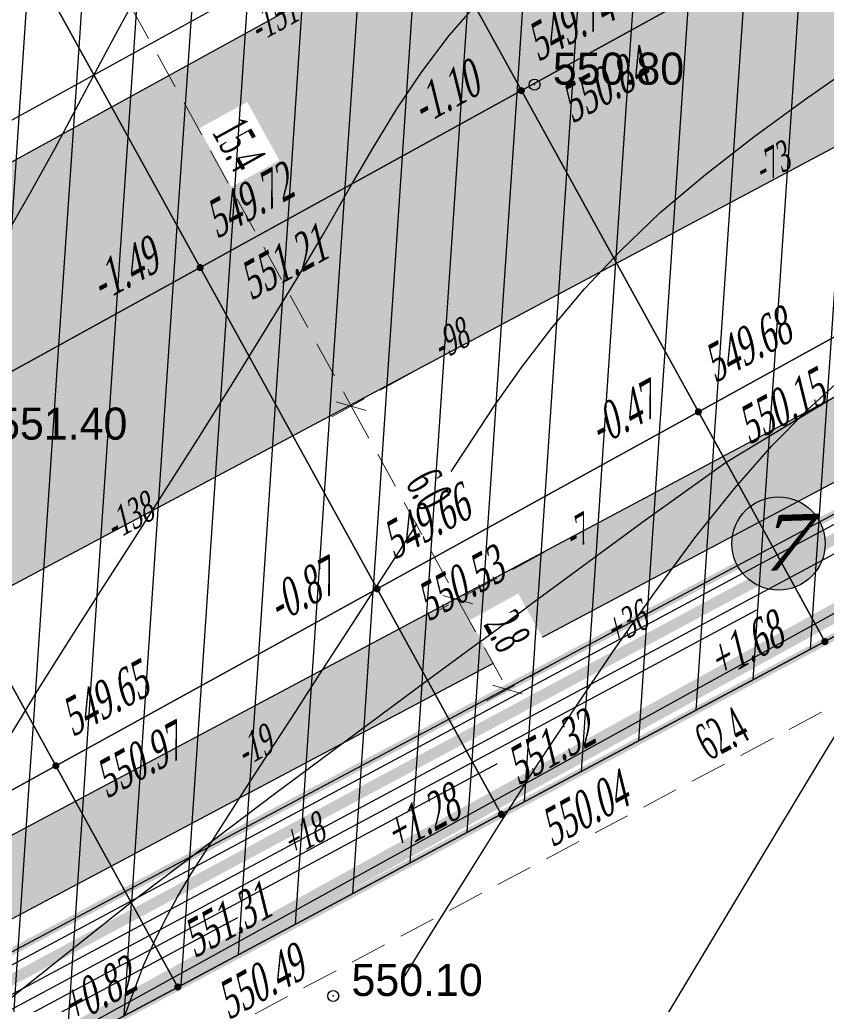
# Model space of a CAD drawing. Extents: x 883 to 364438, y -13 to 4201180.
# Tile 78 of 256: x 363711 to 363733, y 4200883 to 4200910. Entities that reach past the tile are written whole.
import ezdxf
from ezdxf.enums import TextEntityAlignment as Align

# ---------------------------------------------------------------- set-up
doc = ezdxf.new("R2010")
doc.units = 0
doc.header["$LTSCALE"] = 0.5
doc.header["$MEASUREMENT"] = 0
doc.header["$PDMODE"] = 32
doc.header["$PDSIZE"] = 0.3
for name, pattern in [('BORDERX2', [88.9, 25.4, -12.7, 25.4, -12.7, 0, -12.7]), ('CONTI', [0]), ('G_BUILDING_LINE', [3, 2, -1])]:
    doc.linetypes.add(name, pattern=pattern)
for name, color, linetype in [('(004) Точки рельефа', 7, 'Continuous'), ('00', 7, 'Continuous'), ('GORIZDEFAULT', 32, 'CONTI'), ('K_GRID', 7, 'Continuous'), ('K_HATCH', 7, 'Continuous'), ('K_NULL_WORKS', 7, 'Continuous'), ('K_POINTS_GRADE', 7, 'Continuous'), ('K_POINTS_GRID', 7, 'Continuous'), ('K_VOLUME', 7, 'Continuous'), ('PI_TTDEFAULT', 5, 'CONTI'), ('V_лойихавий_RED-CNT-MAJ', 7, 'Continuous'), ('V_лойихавий_RED-CNT-MIN', 7, 'Continuous'), ('шрифт', 1, 'Continuous')]:
    doc.layers.add(name, color=color, linetype=linetype)
for name, color, linetype, lineweight in [('(032) Горизонтали утолщенные', 32, 'Continuous', 30), ('.', 7, 'Continuous', 15), ('Сплошная толстая', 7, 'Continuous', 40)]:
    doc.layers.add(name, color=color, linetype=linetype, lineweight=lineweight)
doc.styles.add('D-431', font='d431.ttf')
doc.styles.add('ESKD1', font='times.ttf', dxfattribs={"width": 0.6, "oblique": 15})
doc.styles.get("Standard").update_dxf_attribs({"font": 'times.ttf'})
doc.styles.add('TIMES', font='times.ttf')
doc.styles.add('TimesNewRomanCyr', font='times.ttf', dxfattribs={"width": 0.5, "height": 1})
doc.linetypes.add('ограждение2', pattern='A,0.25,-0.1,[132,ltypeshp.shx,S=0.1,R=0,X=-0.1,Y=0],-0.1,1', length=1.45)
doc.dimstyles.new('GENPLAN1', dxfattribs={"dimscale": 0.5, "dimtxt": 1, "dimasz": 1.2, "dimexe": 1.3, "dimexo": 1.5, "dimgap": 0.5, "dimtad": 1, "dimdec": 1, "dimzin": 0, "dimdsep": 46, "dimtxsty": 'TimesNewRomanCyr', "dimblk1": 'OBLIQUE', "dimblk2": 'OBLIQUE', "dimsah": 1, "dimcen": 1, "dimadec": 0, "dimazin": 0, "dimtfac": 0.75, "dimtdec": 1, "dimtix": 1, "dimtmove": 0, "dimatfit": 3, "dimfxl": 1, "dimtvp": 1.2, "dimtfill": 1, "dimlwd": 0, "dimlwe": 0, "dimarcsym": 0})
pattern_1 = [(86.1445, (363693.4507, 4200932.7371), (-1.496605, 0.10086), [])]

# ---------------------------------------------------------------- blocks, each defined once
blk = doc.blocks.new('gergrgrre')
at = {"layer": '(032) Горизонтали утолщенные', "color": 32}
blk.add_polyline3d([(360530.9, 4200794.88, 550), (360531.39, 4200795.68, 550), (360532.01, 4200796.67, 550), (360532.78, 4200797.9, 550), (360533.6, 4200799.21, 550), (360534.54, 4200800.68, 550), (360535.57, 4200802.24, 550), (360536.65, 4200803.85, 550), (360537.77, 4200805.43, 550), (360538.87, 4200806.93, 550), (360539.95, 4200808.28, 550), (360540.97, 4200809.44, 550), (360541.95, 4200810.43, 550), (360542.91, 4200811.3, 550)], dxfattribs=at)
at = {"layer": 'GORIZDEFAULT', "color": 32}
for points in [[(360520.18, 4200815.33, 551.5), (360520.76, 4200816.35, 551.5), (360521.42, 4200817.54, 551.5), (360522.16, 4200818.93, 551.5), (360522.97, 4200820.45, 551.5), (360523.83, 4200822.05, 551.5)], [(360520.23, 4200801.58, 551), (360521, 4200802.85, 551), (360521.81, 4200804.13, 551), (360522.66, 4200805.46, 551), (360523.55, 4200806.84, 551), (360524.46, 4200808.27, 551), (360525.38, 4200809.72, 551), (360526.28, 4200811.17, 551), (360527.16, 4200812.59, 551), (360527.99, 4200813.95, 551), (360528.76, 4200815.25, 551), (360529.45, 4200816.45, 551), (360530.1, 4200817.57, 551), (360530.75, 4200818.63, 551), (360531.43, 4200819.64, 551), (360532.17, 4200820.63, 551), (360533.03, 4200821.61, 551)], [(360523.33, 4200793.91, 550.5), (360523.59, 4200794.62, 550.5), (360523.85, 4200795.29, 550.5), (360524.13, 4200795.91, 550.5), (360524.43, 4200796.52, 550.5), (360524.77, 4200797.14, 550.5), (360525.15, 4200797.79, 550.5), (360525.59, 4200798.48, 550.5), (360526.09, 4200799.26, 550.5), (360526.65, 4200800.13, 550.5), (360527.29, 4200801.12, 550.5), (360527.99, 4200802.2, 550.5), (360528.74, 4200803.36, 550.5), (360529.52, 4200804.56, 550.5), (360530.31, 4200805.79, 550.5), (360531.11, 4200807.02, 550.5), (360531.89, 4200808.23, 550.5), (360532.65, 4200809.39, 550.5), (360533.4, 4200810.52, 550.5), (360534.17, 4200811.61, 550.5), (360534.98, 4200812.67, 550.5), (360535.86, 4200813.72, 550.5), (360536.84, 4200814.76, 550.5), (360537.93, 4200815.8, 550.5), (360539.16, 4200816.84, 550.5), (360540.48, 4200817.87, 550.5), (360541.86, 4200818.88, 550.5), (360543.24, 4200819.84, 550.5)], [(360523.9, 4200770.02, 549.5), (360525.32, 4200772.49, 549.5), (360526.15, 4200773.89, 549.5), (360527.16, 4200775.59, 549.5), (360528.32, 4200777.54, 549.5), (360529.6, 4200779.69, 549.5), (360530.97, 4200781.99, 549.5), (360532.4, 4200784.39, 549.5), (360533.86, 4200786.84, 549.5), (360535.33, 4200789.28, 549.5), (360536.76, 4200791.68, 549.5), (360538.14, 4200793.97, 549.5), (360539.43, 4200796.11, 549.5), (360540.6, 4200798.06, 549.5), (360541.62, 4200799.75, 549.5), (360542.46, 4200801.15, 549.5), (360544.19, 4200803.96, 549.5)]]:
    blk.add_polyline3d(points, dxfattribs=at)
at = {"layer": 'PI_TTDEFAULT', "color": 5}
for p in [(360534.5, 4200819.29, 550.8), (360529.01, 4200794.44, 550.1)]:
    blk.add_point(p, dxfattribs=at)
at = {"layer": '(004) Точки рельефа', "style": 'D-431'}
for s, p in [('550.80', (360535, 4200819.29)), ('551.40', (360519.82, 4200809.61)), ('550.10', (360529.51, 4200794.44))]:
    blk.add_text(s, height=0.875, dxfattribs=at).set_placement(p)
blk = doc.blocks.new('A$C62d73b19')
at = {"color": 1, "linetype": 'BORDERX2', "ltscale": 15}
for p, q in [((-15096, 7628), (1263, 7628)), ((-10737, 7628), (-10737, -5332)), ((1263, -5328), (1263, 7628)), ((-15096, -4372), (1263, -4372))]:
    blk.add_line(p, q, dxfattribs=at)
at = {"layer": 'Сплошная толстая', "color": 0, "lineweight": 30}
for p, q in [((-10887, 7777), (1413, 7777)), ((-10887, -4522), (-10887, 7777)), ((1413, 7777), (1413, -4522)), ((-10587, 7477), (1113, 7477)), ((-10587, -4222), (-10587, 7477)), ((1113, 7477), (1113, -4222)), ((1113, -4222), (-10587, -4222)), ((1413, -4522), (-10887, -4522))]:
    blk.add_line(p, q, dxfattribs=at)
at = {"layer": 'шрифт', "color": 0}
for centre in [(-15563, 7628), (-15562, -4372), (-10737, -5798), (1263, -5794)]:
    blk.add_circle(centre, 466, dxfattribs=at)
at = {"layer": 'шрифт', "color": 0, "lineweight": 30}
for centre in [(-15563, 7628), (-15562, -4372), (-10737, -5798), (1263, -5794)]:
    blk.add_circle(centre, 391, dxfattribs=at)
at = {"layer": 'шрифт', "color": 0, "char_height": 350, "width": 219, "attachment_point": 2}
for s, insert in [('{\\fTimes New Roman|b0|i0|c204|p18;В}', (-15582, 7826)), ('{\\fTimes New Roman|b0|i0|c204|p18;А}', (-15581, -4175)), ('{\\fTimes New Roman|b0|i0|c204|p18;1}', (-10756, -5601)), ('{\\fTimes New Roman|b0|i0|c204|p18;3}', (1244, -5596))]:
    blk.add_mtext(s, dxfattribs=dict(at, insert=insert))
blk = doc.blocks.new('trhrh')
at = {"color": 18, "linetype": 'Continuous', "lineweight": 30, "true_color": 0x000000}
blk.add_lwpolyline([(362330.981, 4200858.597), (362348.762, 4200868.391), (362365.723, 4200838.005), (362347.943, 4200828.21)], close=True, dxfattribs=at)
at = {"color": 18, "linetype": 'Continuous', "lineweight": 30, "true_color": 0x000000, "xscale": 0.001, "yscale": 0.001, "zscale": 0.001, "rotation": 28.84872795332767}
blk.add_blockref('A$C62d73b19', (362356.851, 4200842.847), dxfattribs=at)
blk = doc.blocks.new('_Oblique')
at = {"color": 0, "linetype": 'ByBlock', "lineweight": -2}
blk.add_line((-0.5, -0.5), (0.5, 0.5), dxfattribs=at)
blk = doc.blocks.new('*D594')
at = {"color": 0, "linetype": 'G_BUILDING_LINE', "lineweight": 0, "transparency": 16777216}
for p, q in [((363756.521, 4200908.119), (363758.642, 4200904.133)), ((363758.337, 4200904.707), (363703.282, 4200875.406)), ((363701.466, 4200878.818), (363703.588, 4200874.832))]:
    blk.add_line(p, q, dxfattribs=at)
at = {"layer": 'Defpoints', "color": 0, "linetype": 'Continuous', "lineweight": 30, "transparency": 16777216}
for p in [(363756.169, 4200908.781), (363701.114, 4200879.48), (363703.282, 4200875.406)]:
    blk.add_point(p, dxfattribs=at)
at = {"color": 0, "linetype": 'Continuous', "lineweight": 0, "transparency": 16777216, "xscale": 0.6, "yscale": 0.6, "zscale": 0.6}
for p, rotation in [((363758.337, 4200904.707), 28.02294709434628), ((363703.282, 4200875.406), 208.0229470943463)]:
    blk.add_blockref('_Oblique', p, dxfattribs=dict(at, rotation=rotation))
at = {"color": 0, "linetype": 'Continuous', "lineweight": 30, "transparency": 16777216, "insert": (363730.453, 4200890.728), "char_height": 1, "attachment_point": 5, "rotation": 28.0229, "style": 'TimesNewRomanCyr', "bg_fill": 3, "box_fill_scale": 1.25, "bg_fill_color": 256, "bg_fill_true_color": 13158600, "bg_fill_transparency": 0}
blk.add_mtext('62.4', dxfattribs=at)
blk = doc.blocks.new('*D583')
at = {"color": 0, "linetype": 'G_BUILDING_LINE', "lineweight": 0, "transparency": 16777216}
for p, q in [((363714.75, 4200914.215), (363712.326, 4200912.879)), ((363712.896, 4200913.193), (363720.35, 4200899.669)), ((363722.014, 4200900.586), (363719.781, 4200899.355))]:
    blk.add_line(p, q, dxfattribs=at)
at = {"layer": 'Defpoints', "color": 0, "linetype": 'Continuous', "lineweight": 30, "transparency": 16777216}
for p in [(363715.407, 4200914.577, -6383.384), (363722.671, 4200900.948, -1065.319), (363720.35, 4200899.669)]:
    blk.add_point(p, dxfattribs=at)
at = {"color": 0, "linetype": 'Continuous', "lineweight": 0, "transparency": 16777216, "xscale": 0.6, "yscale": 0.6, "zscale": 0.6}
for p, rotation in [((363712.896, 4200913.193), 118.8618541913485), ((363720.35, 4200899.669), 298.8618541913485)]:
    blk.add_blockref('_Oblique', p, dxfattribs=dict(at, rotation=rotation))
at = {"color": 0, "linetype": 'Continuous', "lineweight": 30, "transparency": 16777216, "insert": (363717.288, 4200906.798), "char_height": 1, "attachment_point": 5, "rotation": 298.8619, "style": 'TimesNewRomanCyr', "bg_fill": 3, "box_fill_scale": 1.25, "bg_fill_color": 256, "bg_fill_true_color": 13158600, "bg_fill_transparency": 0}
blk.add_mtext('15.4', dxfattribs=at)
blk = doc.blocks.new('*D584')
at = {"color": 0, "linetype": 'G_BUILDING_LINE', "lineweight": 0, "transparency": 16777216}
for p, q in [((363722.014, 4200900.586), (363719.781, 4200899.355)), ((363720.35, 4200899.669), (363723.26, 4200894.389)), ((363725.632, 4200895.696), (363722.691, 4200894.075))]:
    blk.add_line(p, q, dxfattribs=at)
at = {"layer": 'Defpoints', "color": 0, "linetype": 'Continuous', "lineweight": 30, "transparency": 16777216}
for p in [(363722.671, 4200900.948, -1065.319), (363726.289, 4200896.058), (363723.26, 4200894.389)]:
    blk.add_point(p, dxfattribs=at)
at = {"color": 0, "linetype": 'Continuous', "lineweight": 0, "transparency": 16777216, "xscale": 0.6, "yscale": 0.6, "zscale": 0.6}
for p, rotation in [((363720.35, 4200899.669), 118.8618541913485), ((363723.26, 4200894.389), 298.8618541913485)]:
    blk.add_blockref('_Oblique', p, dxfattribs=dict(at, rotation=rotation))
at = {"color": 0, "linetype": 'Continuous', "lineweight": 30, "transparency": 16777216, "insert": (363722.471, 4200897.396), "char_height": 1, "attachment_point": 5, "rotation": 298.8619, "style": 'TimesNewRomanCyr', "bg_fill": 3, "box_fill_scale": 1.25, "bg_fill_color": 256, "bg_fill_true_color": 13158600, "bg_fill_transparency": 0}
blk.add_mtext('6.0', dxfattribs=at)
blk = doc.blocks.new('*D585')
at = {"color": 0, "linetype": 'G_BUILDING_LINE', "lineweight": 0, "transparency": 16777216}
for p, q in [((363725.632, 4200895.696), (363722.691, 4200894.075)), ((363723.26, 4200894.389), (363724.608, 4200891.943)), ((363726.114, 4200892.773), (363724.039, 4200891.629))]:
    blk.add_line(p, q, dxfattribs=at)
at = {"layer": 'Defpoints', "color": 0, "linetype": 'Continuous', "lineweight": 30, "transparency": 16777216}
for p in [(363726.289, 4200896.058), (363726.771, 4200893.135), (363724.608, 4200891.943)]:
    blk.add_point(p, dxfattribs=at)
at = {"color": 0, "linetype": 'Continuous', "lineweight": 0, "transparency": 16777216, "xscale": 0.6, "yscale": 0.6, "zscale": 0.6}
for p, rotation in [((363723.26, 4200894.389), 118.8618541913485), ((363724.608, 4200891.943), 298.8618541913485)]:
    blk.add_blockref('_Oblique', p, dxfattribs=dict(at, rotation=rotation))
at = {"color": 0, "linetype": 'Continuous', "lineweight": 30, "transparency": 16777216, "insert": (363724.6, 4200893.533), "char_height": 1, "attachment_point": 5, "rotation": 298.8619, "style": 'TimesNewRomanCyr', "bg_fill": 3, "box_fill_scale": 1.25, "bg_fill_color": 256, "bg_fill_true_color": 13158600, "bg_fill_transparency": 0}
blk.add_mtext('2.8', dxfattribs=at)
blk = doc.blocks.new('VOLUME')
at = {"color": 0, "linetype": 'Continuous', "lineweight": 30, "style": 'ESKD1', "oblique": 15}
blk.add_attdef('VOLUME', text='', height=3, dxfattribs=at).set_placement((0, 0), align=Align.MIDDLE_CENTER)
at = {"color": 7, "linetype": 'Continuous', "lineweight": 30, "style": 'ESKD1', "oblique": 15, "flags": 1}
blk.add_attdef('AREA', text='', height=2, dxfattribs=at).set_placement((0, -5.7), align=Align.CENTER)

msp = doc.modelspace()

# ---------------------------------------------------------------- hatches: boundary and pattern name
at = {"layer": '.', "ltscale": 0.149071}
h = msp.add_hatch(color=256, dxfattribs=at)
h.dxf.hatch_style = 1
h.set_gradient(color1=(51, 204, 0), color2=(51, 204, 0), tint=1)
edge = h.paths.add_edge_path(flags=17)
edge.add_line((363676.584, 4200942.218), (363703.202, 4200893.922))
edge.add_arc((363705.829, 4200895.37), 3, 208.8619, 298.0817)
edge.add_line((363707.242, 4200892.723), (363708.272, 4200893.273))
edge.add_line((363708.272, 4200893.273), (363736.081, 4200908.096))
edge.add_arc((363734.67, 4200910.743), 3, 298.0581, 388.8487)
edge.add_line((363737.298, 4200912.191), (363727.402, 4200930.155))
edge.add_line((363727.402, 4200930.155), (363720.678, 4200926.438))
edge.add_line((363720.678, 4200926.438), (363726.955, 4200915.05))
edge.add_line((363726.955, 4200915.05), (363707.358, 4200904.275))
edge.add_line((363707.358, 4200904.275), (363689.594, 4200936.503))
edge.add_line((363689.594, 4200936.503), (363709.08, 4200947.216))
edge.add_line((363709.08, 4200947.216), (363715.354, 4200935.834))
edge.add_line((363715.354, 4200935.834), (363722.191, 4200939.614))
edge.add_line((363722.191, 4200939.614), (363710.467, 4200960.893))
edge.add_arc((363707.84, 4200959.445), 3, 28.854, 118.8619)
edge.add_line((363706.392, 4200962.072), (363677.763, 4200946.293))
edge.add_arc((363679.211, 4200943.666), 3, 118.8619, 208.8619)
h.paths.add_polyline_path([(363719.065, 4200974.672), (363711.026, 4200970.243), (363718.22, 4200957.236), (363721.182, 4200958.923), (363720.265, 4200960.587), (363723.272, 4200962.188), (363726.551, 4200956.231), (363723.546, 4200954.631), (363722.63, 4200956.295), (363719.655, 4200954.581), (363734.311, 4200927.975), (363742.361, 4200932.406)], flags=17)
h.paths.add_polyline_path([(363748.754, 4200920.676), (363743.734, 4200917.982), (363741.713, 4200921.654), (363738.706, 4200919.998), (363746.087, 4200906.599), (363702.233, 4200883.25), (363666.985, 4200947.203), (363710.503, 4200971.189), (363710.542, 4200971.118), (363713.945, 4200972.993), (363712.964, 4200974.772), (363664.292, 4200947.946), (363701.434, 4200880.557), (363755.143, 4200909.071)])
at = {"layer": '.', "linetype": 'Continuous', "lineweight": 50, "true_color": 0xffffff}
h = msp.add_hatch(color=7, dxfattribs=at)
h.dxf.hatch_style = 1
edge = h.paths.add_edge_path()
edge.add_arc((363732.001, 4200895.918), 1.271, 0, 360)

# ---------------------------------------------------------------- linework, layer by layer
at = {"color": 18, "linetype": 'Continuous', "lineweight": 30, "true_color": 0x000000}
msp.add_lwpolyline([(363748.754, 4200920.676), (363743.734, 4200917.982), (363741.713, 4200921.654), (363738.706, 4200919.998), (363746.087, 4200906.599), (363702.233, 4200883.25), (363666.985, 4200947.203), (363710.503, 4200971.189), (363710.542, 4200971.118), (363713.945, 4200972.993), (363712.964, 4200974.772), (363664.292, 4200947.946), (363701.434, 4200880.557), (363755.143, 4200909.071)], close=True, dxfattribs=at)
at = {"linetype": 'CONTI', "lineweight": 30, "elevation": -1065.319}
msp.add_lwpolyline([(363676.584, 4200942.218), (363703.202, 4200893.922, 0.410231), (363707.242, 4200892.723), (363708.272, 4200893.273), (363736.081, 4200908.096, 0.418261), (363737.298, 4200912.191), (363727.402, 4200930.155), (363720.678, 4200926.438), (363726.955, 4200915.05), (363707.358, 4200904.275), (363689.594, 4200936.503), (363709.08, 4200947.216), (363715.354, 4200935.834), (363722.191, 4200939.614), (363710.467, 4200960.893, 0.414254), (363706.392, 4200962.072), (363677.763, 4200946.293, 0.414214)], format="xyb", close=True, dxfattribs=at)
at = {"color": 6, "ltscale": 0.149071, "const_width": 0.5}
msp.add_lwpolyline([(363757.144, 4200907.035), (363682.699, 4200866.011), (363740.493, 4200761.133), (363814.938, 4200802.157)], close=True, dxfattribs=at)
at = {"color": 5, "linetype": 'Continuous', "lineweight": 30}
msp.add_lwpolyline([(363814.938, 4200802.157), (363740.493, 4200761.133), (363682.699, 4200866.011), (363757.144, 4200907.035)], close=True, dxfattribs=at)
at = {"color": 0, "lineweight": 30}
msp.add_circle((363732.001, 4200895.918), 1.271, dxfattribs=at)
at = {"layer": '00', "linetype": 'ограждение2', "lineweight": 30, "ltscale": 10}
msp.add_lwpolyline([(363741.038, 4200931.577), (363743.007, 4200932.679), (363717.833, 4200978.369), (363663.205, 4200948.26), (363701.114, 4200879.48), (363756.169, 4200908.781), (363748.224, 4200923.203), (363746.252, 4200922.117)], dxfattribs=at)

# ---------------------------------------------------------------- block references
at = {"linetype": 'Continuous'}
msp.add_blockref('gergrgrre', (3190.849, 89.143), dxfattribs=at)
at = {"color": 5, "linetype": 'Continuous', "lineweight": 30}
msp.add_blockref('trhrh', (1359.895, 77.46, -6383.384), dxfattribs=at)

# ---------------------------------------------------------------- texts
at = {"color": 0, "lineweight": 30, "insert": (363731.423, 4200896.682), "char_height": 1.512, "attachment_point": 1, "rotation": 1.7946, "style": 'ESKD1'}
msp.add_mtext_dynamic_manual_height_columns('{\\W1.2;7}', width=1.71203, gutter_width=0.000042, heights=[0], dxfattribs=at)
at = {"layer": 'K_POINTS_GRID', "color": 1, "linetype": 'Continuous', "lineweight": 30, "style": 'TIMES', "oblique": 15, "width": 0.6}
msp.add_text('549.74', height=1, rotation=28.8487, dxfattribs=at).set_placement((363725.442, 4200909.044, -1.105))

# ---------------------------------------------------------------- next in the draw order: dimensions: what is measured, and where the dimension line sits
at = {"color": 5, "linetype": 'Continuous', "lineweight": 30}
dim = msp.add_aligned_dim(p1=(363756.169, 4200908.781), p2=(363701.114, 4200879.48), distance=4.615, dimstyle='GENPLAN1', dxfattribs=at)
dim.commit()
dim.dimension.update_dxf_attribs({"geometry": '*D594', "text_midpoint": (363730.453, 4200890.728)})

# ---------------------------------------------------------------- next in the draw order: hatches: boundary and pattern name
at = {"layer": 'K_HATCH', "linetype": 'Continuous', "lineweight": 30}
h = msp.add_hatch(dxfattribs=at)
h.set_pattern_fill('_U', color=160, scale=1.5, angle=57.2958, style=0, pattern_type=0)
h.set_pattern_definition(pattern_1)
h.paths.add_polyline_path([(363738.575, 4200904.335), (363739.137, 4200903.315), (363737.66, 4200902.423), (363730.571, 4200898.14), (363729.816, 4200899.51)], flags=0)
h.paths.add_polyline_path([(363735.01, 4200900.762), (363736.073, 4200901.348), (363735.485, 4200902.415), (363734.422, 4200901.829)], flags=8)
h.paths.add_polyline_path([(363736.176, 4200898.108), (363737.693, 4200898.944), (363737.105, 4200900.011), (363735.588, 4200899.175)], flags=8)
h = msp.add_hatch(dxfattribs=at)
h.set_pattern_fill('_U', color=20, scale=1.5, angle=57.2958, style=0, pattern_type=0)
h.set_pattern_definition(pattern_1)
h.paths.add_polyline_path([(363737.66, 4200902.423), (363739.137, 4200903.315), (363742.09, 4200897.954), (363733.267, 4200893.245), (363730.571, 4200898.14)], flags=0)
h.paths.add_polyline_path([(363736.176, 4200898.108), (363737.693, 4200898.944), (363737.105, 4200900.011), (363735.588, 4200899.175)], flags=8)
h.paths.add_polyline_path([(363735.01, 4200900.762), (363736.073, 4200901.348), (363735.485, 4200902.415), (363734.422, 4200901.829)], flags=8)
h = msp.add_hatch(dxfattribs=at)
h.set_pattern_fill('_U', color=160, scale=1.5, angle=57.2958, style=0, pattern_type=0)
h.set_pattern_definition(pattern_1)
h.paths.add_polyline_path([(363698.714, 4200893.794), (363707.473, 4200898.619), (363712.298, 4200889.86), (363703.539, 4200885.035)], flags=0)
h.paths.add_polyline_path([(363705.054, 4200890.873), (363706.738, 4200891.801), (363706.15, 4200892.868), (363704.466, 4200891.94)], flags=8)
h = msp.add_hatch(dxfattribs=at)
h.set_pattern_fill('_U', color=160, scale=1.5, angle=57.2958, style=0, pattern_type=0)
h.set_pattern_definition(pattern_1)
h.paths.add_polyline_path([(363712.298, 4200889.86), (363714.348, 4200886.139), (363707.674, 4200880.828), (363706.399, 4200879.843), (363703.539, 4200885.035)], flags=0)
h.paths.add_polyline_path([(363708.555, 4200883.473), (363709.928, 4200884.23), (363709.341, 4200885.297), (363707.967, 4200884.54)], flags=8)
h.paths.add_polyline_path([(363709.956, 4200881.135), (363711.152, 4200881.793), (363710.576, 4200882.839), (363709.38, 4200882.18)], flags=8)
h = msp.add_hatch(dxfattribs=at)
h.set_pattern_fill('_U', color=20, scale=1.5, angle=57.2958, style=0, pattern_type=0)
h.set_pattern_definition(pattern_1)
h.paths.add_polyline_path([(363707.674, 4200880.828), (363714.348, 4200886.139), (363715.622, 4200883.827), (363706.799, 4200879.118), (363706.399, 4200879.843)], flags=0)
h.paths.add_polyline_path([(363709.956, 4200881.135), (363711.152, 4200881.793), (363710.576, 4200882.839), (363709.38, 4200882.18)], flags=8)
h.paths.add_polyline_path([(363708.555, 4200883.473), (363709.928, 4200884.23), (363709.341, 4200885.297), (363707.967, 4200884.54)], flags=8)

# ---------------------------------------------------------------- next in the draw order: linework, layer by layer
at = {"layer": 'K_GRID', "color": 5, "linetype": 'Continuous', "lineweight": 30}
for points in [[(363733.267, 4200893.245, 1.68), (363729.816, 4200899.51, -0.47), (363738.575, 4200904.335, -0.35), (363742.09, 4200897.954, 1.84)], [(363698.714, 4200893.794, -2.26), (363707.473, 4200898.619, -1.83), (363712.298, 4200889.86, -1.32), (363703.539, 4200885.035, -1.79)], [(363742.09, 4200897.954, 1.84), (363733.267, 4200893.245, 1.68), (363733.267, 4200893.245, 1.68), (363742.09, 4200897.954, 1.84)], [(363706.799, 4200879.118, 0.25), (363703.539, 4200885.035, -1.79), (363712.298, 4200889.86, -1.32), (363715.622, 4200883.827, 0.82)], [(363724.445, 4200888.536, 1.28), (363715.622, 4200883.827, 0.82), (363715.622, 4200883.827, 0.82), (363724.444, 4200888.536, 1.28)], [(363715.622, 4200883.827, 0.82), (363706.799, 4200879.118, 0.25), (363706.799, 4200879.118, 0.25), (363715.622, 4200883.827, 0.82)]]:
    msp.add_polyline3d(points, close=True, dxfattribs=at)
at = {"layer": 'K_NULL_WORKS', "color": 5, "linetype": 'Continuous', "lineweight": 30}
for points in [[(363730.571, 4200898.14), (363737.66, 4200902.423), (363739.137, 4200903.315)], [(363714.348, 4200886.139), (363718.259, 4200889.095), (363722.428, 4200892.197)], [(363706.399, 4200879.843), (363707.674, 4200880.828), (363714.348, 4200886.139)]]:
    msp.add_lwpolyline(points, dxfattribs=at)
at = {"layer": 'K_POINTS_GRADE', "linetype": 'Continuous', "lineweight": 30, "const_width": 0.0962}
for points, elevation in [([(363733.225, 4200893.221, 1), (363733.31, 4200893.268, 1)], 1.674), ([(363733.225, 4200893.221, 1), (363733.31, 4200893.268, 1)], 1.674), ([(363724.402, 4200888.512, 1), (363724.487, 4200888.559, 1)], 1.277), ([(363724.402, 4200888.512, 1), (363724.487, 4200888.559, 1)], 1.277), ([(363715.58, 4200883.803, 1), (363715.664, 4200883.85, 1)], 0.815), ([(363715.58, 4200883.803, 1), (363715.664, 4200883.85, 1)], 0.815)]:
    msp.add_lwpolyline(points, format="xyb", close=True, dxfattribs=dict(at, elevation=elevation))
at = {"layer": 'K_POINTS_GRID', "linetype": 'Continuous', "lineweight": 30, "const_width": 0.0962}
for points, elevation in [([(363724.949, 4200908.246, 1), (363725.033, 4200908.292, 1)], -1.105), ([(363729.774, 4200899.487, 1), (363729.858, 4200899.533, 1)], -0.47), ([(363712.256, 4200889.837, 1), (363712.34, 4200889.883, 1)], -1.319)]:
    msp.add_lwpolyline(points, format="xyb", close=True, dxfattribs=dict(at, elevation=elevation))

# ---------------------------------------------------------------- next in the draw order: block references
at = {"layer": 'K_VOLUME', "color": 160, "linetype": 'Continuous', "lineweight": 30}
ref = msp.add_blockref('VOLUME', (363731.783, 4200906.302), dxfattribs=dict(at, xscale=0.2666666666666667, yscale=0.2666666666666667, rotation=28.84872792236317))
ref.add_attrib('VOLUME', '-73', dxfattribs={"layer": '0', "color": 0, "linetype": 'Continuous', "lineweight": 30, "height": 0.8, "rotation": 28.8487, "style": 'ESKD1', "oblique": 15, "width": 0.6}).set_placement((363731.783, 4200906.302), align=Align.MIDDLE_CENTER)
ref = msp.add_blockref('VOLUME', (363714.265, 4200896.652), dxfattribs=dict(at, xscale=0.2666666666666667, yscale=0.2666666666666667, rotation=28.84872792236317))
ref.add_attrib('VOLUME', '-138', dxfattribs={"layer": '0', "color": 0, "linetype": 'Continuous', "lineweight": 30, "height": 0.8, "rotation": 28.8487, "style": 'ESKD1', "oblique": 15, "width": 0.6}).set_placement((363714.265, 4200896.652), align=Align.MIDDLE_CENTER)
at = {"layer": 'K_VOLUME', "color": 20, "linetype": 'Continuous', "lineweight": 30}
ref = msp.add_blockref('VOLUME', (363727.817, 4200893.736), dxfattribs=dict(at, xscale=0.2666666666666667, yscale=0.2666666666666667, rotation=28.84872792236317))
ref.add_attrib('VOLUME', '+36', dxfattribs={"layer": '0', "color": 0, "linetype": 'Continuous', "lineweight": 30, "height": 0.8, "rotation": 28.8487, "style": 'ESKD1', "oblique": 15, "width": 0.6}).set_placement((363727.817, 4200893.736), align=Align.MIDDLE_CENTER)
at = {"layer": 'K_VOLUME', "color": 160, "linetype": 'Continuous', "lineweight": 30}
ref = msp.add_blockref('VOLUME', (363717.678, 4200890.395), dxfattribs=dict(at, xscale=0.2666666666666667, yscale=0.2666666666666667, rotation=28.84872792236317))
ref.add_attrib('VOLUME', '-19', dxfattribs={"layer": '0', "color": 0, "linetype": 'Continuous', "lineweight": 30, "height": 0.8, "rotation": 28.8487, "style": 'ESKD1', "oblique": 15, "width": 0.6}).set_placement((363717.678, 4200890.395), align=Align.MIDDLE_CENTER)
at = {"layer": 'K_VOLUME', "color": 20, "linetype": 'Continuous', "lineweight": 30}
ref = msp.add_blockref('VOLUME', (363719.02, 4200887.959), dxfattribs=dict(at, xscale=0.2666666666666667, yscale=0.2666666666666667, rotation=28.84872792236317))
ref.add_attrib('VOLUME', '+18', dxfattribs={"layer": '0', "color": 0, "linetype": 'Continuous', "lineweight": 30, "height": 0.8, "rotation": 28.8487, "style": 'ESKD1', "oblique": 15, "width": 0.6}).set_placement((363719.02, 4200887.959), align=Align.MIDDLE_CENTER)

# ---------------------------------------------------------------- next in the draw order: texts
at = {"layer": 'K_POINTS_GRADE', "color": 5, "linetype": 'Continuous', "lineweight": 30, "style": 'TIMES', "oblique": 15, "width": 0.6}
for s, p in [('+1.68', (363730.395, 4200892.189, 1.674)), ('+1.68', (363730.395, 4200892.189, 1.674)), ('+1.28', (363721.572, 4200887.48, 1.277)), ('+1.28', (363721.572, 4200887.48, 1.277)), ('+0.82', (363712.737, 4200882.764, 0.815)), ('+0.82', (363712.737, 4200882.764, 0.815))]:
    msp.add_text(s, height=1, rotation=28.8487, dxfattribs=at).set_placement(p)
at = {"layer": 'K_POINTS_GRADE', "color": 1, "linetype": 'Continuous', "lineweight": 30, "style": 'TIMES', "oblique": 15, "width": 0.6}
for s, p in [('551.32', (363724.896, 4200889.311, 1.277)), ('551.32', (363724.896, 4200889.311, 1.277)), ('551.31', (363716.073, 4200884.602, 0.815)), ('551.31', (363716.073, 4200884.602, 0.815))]:
    msp.add_text(s, height=1, rotation=28.8487, dxfattribs=at).set_placement(p)
at = {"layer": 'K_POINTS_GRADE', "color": 7, "linetype": 'Continuous', "lineweight": 30, "style": 'TIMES', "oblique": 15, "width": 0.6}
for s, p in [('550.04', (363725.824, 4200887.627, 1.277)), ('550.04', (363725.824, 4200887.627, 1.277)), ('550.49', (363717.001, 4200882.918, 0.815)), ('550.49', (363717.001, 4200882.918, 0.815))]:
    msp.add_text(s, height=1, rotation=28.8487, dxfattribs=at).set_placement(p)
at = {"layer": 'K_POINTS_GRID', "color": 7, "linetype": 'Continuous', "lineweight": 30, "style": 'TIMES', "oblique": 15, "width": 0.6}
for s, p in [('550.84', (363726.37, 4200907.36, -1.105)), ('550.15', (363731.195, 4200898.601, -0.47)), ('550.97', (363713.677, 4200888.951, -1.319))]:
    msp.add_text(s, height=1, rotation=28.8487, dxfattribs=at).set_placement(p)
at = {"layer": 'K_POINTS_GRID', "color": 1, "linetype": 'Continuous', "lineweight": 30, "style": 'TIMES', "oblique": 15, "width": 0.6}
for s, p in [('549.68', (363730.267, 4200900.285, -0.47)), ('549.65', (363712.749, 4200890.635, -1.319))]:
    msp.add_text(s, height=1, rotation=28.8487, dxfattribs=at).set_placement(p)
at = {"layer": 'K_POINTS_GRID', "color": 5, "linetype": 'Continuous', "lineweight": 30, "style": 'TIMES', "oblique": 15, "width": 0.6}
msp.add_text('-0.47', height=1, rotation=28.8487, dxfattribs=at).set_placement((363727.13, 4200898.557, -0.47))

# ---------------------------------------------------------------- next in the draw order: dimensions: what is measured, and where the dimension line sits
at = {"color": 5, "linetype": 'Continuous', "lineweight": 30}
dim = msp.add_linear_dim(base=(363720.35, 4200899.669), p1=(363715.407, 4200914.577, -6383.384), p2=(363722.671, 4200900.948, -1065.319), angle=118.8619, dimstyle='GENPLAN1', override={"dimtmove": 1}, dxfattribs=at)
dim.commit()
dim.dimension.update_dxf_attribs({"geometry": '*D583', "text_midpoint": (363717.288, 4200906.798)})

# ---------------------------------------------------------------- next in the draw order: hatches: boundary and pattern name
at = {"layer": 'K_HATCH', "linetype": 'Continuous', "lineweight": 30}
h = msp.add_hatch(dxfattribs=at)
h.set_pattern_fill('_U', color=160, scale=1.5, angle=57.2958, style=0, pattern_type=0)
h.set_pattern_definition(pattern_1)
h.paths.add_polyline_path([(363720.166, 4200917.028), (363728.925, 4200921.853), (363733.75, 4200913.094), (363724.991, 4200908.269)], flags=0)
h.paths.add_polyline_path([(363726.506, 4200914.107), (363728.19, 4200915.035), (363727.602, 4200916.102), (363725.918, 4200915.174)], flags=8)
h = msp.add_hatch(dxfattribs=at)
h.set_pattern_fill('_U', color=160, scale=1.5, angle=57.2958, style=0, pattern_type=0)
h.set_pattern_definition(pattern_1)
h.paths.add_polyline_path([(363711.407, 4200912.202), (363720.166, 4200917.027), (363724.991, 4200908.269), (363716.232, 4200903.444)], flags=0)
h.paths.add_polyline_path([(363717.747, 4200909.282), (363719.431, 4200910.21), (363718.843, 4200911.277), (363717.159, 4200910.349)], flags=8)
h = msp.add_hatch(dxfattribs=at)
h.set_pattern_fill('_U', color=160, scale=1.5, angle=57.2958, style=0, pattern_type=0)
h.set_pattern_definition(pattern_1)
h.paths.add_polyline_path([(363716.232, 4200903.444), (363707.473, 4200898.619), (363702.648, 4200907.378), (363709.391, 4200911.092), (363709.391, 4200911.092), (363711.407, 4200912.202)], flags=0)
h.paths.add_polyline_path([(363708.972, 4200906.351), (363710.656, 4200907.279), (363710.068, 4200908.346), (363708.384, 4200907.418)], flags=8)

# ---------------------------------------------------------------- next in the draw order: linework, layer by layer
at = {"layer": 'K_GRID', "color": 5, "linetype": 'Continuous', "lineweight": 30}
for points in [[(363720.166, 4200917.028, -1.58), (363728.925, 4200921.853, -1.62), (363733.75, 4200913.094, -1.02), (363724.991, 4200908.269, -1.1)], [(363720.165, 4200917.027, -1.58), (363720.166, 4200917.028, -1.58), (363724.991, 4200908.269, -1.1), (363716.232, 4200903.444, -1.49), (363711.407, 4200912.202, -1.89), (363720.166, 4200917.027, -1.58)], [(363711.407, 4200912.202, -1.89), (363716.232, 4200903.444, -1.49), (363707.473, 4200898.619, -1.83), (363702.648, 4200907.378, -2.19), (363709.391, 4200911.092, -1.94), (363709.391, 4200911.092, -1.94)]]:
    msp.add_polyline3d(points, close=True, dxfattribs=at)
at = {"layer": 'K_POINTS_GRID', "linetype": 'Continuous', "lineweight": 30, "const_width": 0.0962, "elevation": -1.49}
msp.add_lwpolyline([(363716.19, 4200903.421, 1), (363716.274, 4200903.467, 1)], format="xyb", close=True, dxfattribs=at)
at = {"layer": 'V_лойихавий_RED-CNT-MIN', "color": 1, "linetype": 'Continuous', "lineweight": 30, "elevation": 550.8}
msp.add_lwpolyline([(363717.25, 4200885.717), (363700.262, 4200876.613), (363688.601, 4200897.883), (363661.949, 4200948.624), (363700.916, 4200970.032)], dxfattribs=at)

# ---------------------------------------------------------------- next in the draw order: block references
at = {"layer": 'K_VOLUME', "color": 160, "linetype": 'Continuous', "lineweight": 30}
ref = msp.add_blockref('VOLUME', (363718.199, 4200910.235), dxfattribs=dict(at, xscale=0.2666666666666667, yscale=0.2666666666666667, rotation=28.84872792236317))
ref.add_attrib('VOLUME', '-151', dxfattribs={"layer": '0', "color": 0, "linetype": 'Continuous', "lineweight": 30, "height": 0.8, "rotation": 28.8487, "style": 'ESKD1', "oblique": 15, "width": 0.6}).set_placement((363718.199, 4200910.235), align=Align.MIDDLE_CENTER)

# ---------------------------------------------------------------- next in the draw order: texts
at = {"layer": 'K_POINTS_GRID', "color": 5, "linetype": 'Continuous', "lineweight": 30, "style": 'TIMES', "oblique": 15, "width": 0.6}
for s, p in [('-1.10', (363722.299, 4200907.312, -1.105)), ('-1.49', (363713.545, 4200902.491, -1.49))]:
    msp.add_text(s, height=1, rotation=28.8487, dxfattribs=at).set_placement(p)
at = {"layer": 'K_POINTS_GRID', "color": 1, "linetype": 'Continuous', "lineweight": 30, "style": 'TIMES', "oblique": 15, "width": 0.6}
msp.add_text('549.72', height=1, rotation=28.8487, dxfattribs=at).set_placement((363716.683, 4200904.219, -1.49))
at = {"layer": 'K_POINTS_GRID', "color": 7, "linetype": 'Continuous', "lineweight": 30, "style": 'TIMES', "oblique": 15, "width": 0.6}
msp.add_text('551.21', height=1, rotation=28.8487, dxfattribs=at).set_placement((363717.611, 4200902.535, -1.49))

# ---------------------------------------------------------------- next in the draw order: dimensions: what is measured, and where the dimension line sits
at = {"color": 5, "linetype": 'Continuous', "lineweight": 30}
dim = msp.add_linear_dim(base=(363723.26, 4200894.389), p1=(363722.671, 4200900.948, -1065.319), p2=(363726.289, 4200896.058), angle=118.8619, dimstyle='GENPLAN1', override={"dimtmove": 1}, dxfattribs=at)
dim.commit()
dim.dimension.update_dxf_attribs({"geometry": '*D584', "text_midpoint": (363722.471, 4200897.396)})

# ---------------------------------------------------------------- next in the draw order: hatches: boundary and pattern name
at = {"layer": 'K_HATCH', "linetype": 'Continuous', "lineweight": 30}
h = msp.add_hatch(dxfattribs=at)
h.set_pattern_fill('_U', color=160, scale=1.5, angle=57.2958, style=0, pattern_type=0)
h.set_pattern_definition(pattern_1)
h.paths.add_polyline_path([(363724.991, 4200908.269), (363733.75, 4200913.094), (363738.575, 4200904.335), (363729.816, 4200899.51)], flags=0)
h.paths.add_polyline_path([(363731.486, 4200905.431), (363732.862, 4200906.188), (363732.272, 4200907.258), (363730.897, 4200906.501)], flags=8)
h = msp.add_hatch(dxfattribs=at)
h.set_pattern_fill('_U', color=160, scale=1.5, angle=57.2958, style=0, pattern_type=0)
h.set_pattern_definition(pattern_1)
h.paths.add_polyline_path([(363707.473, 4200898.619), (363716.232, 4200903.444), (363721.057, 4200894.685), (363712.298, 4200889.86)], flags=0)
h.paths.add_polyline_path([(363713.813, 4200895.698), (363715.497, 4200896.626), (363714.909, 4200897.693), (363713.225, 4200896.765)], flags=8)
h = msp.add_hatch(dxfattribs=at)
h.set_pattern_fill('_U', color=160, scale=1.5, angle=57.2958, style=0, pattern_type=0)
h.set_pattern_definition(pattern_1)
h.paths.add_polyline_path([(363721.057, 4200894.685), (363722.428, 4200892.197), (363718.259, 4200889.095), (363714.348, 4200886.139), (363712.298, 4200889.86)], flags=0)
h.paths.add_polyline_path([(363717.381, 4200889.524), (363718.757, 4200890.282), (363718.167, 4200891.352), (363716.792, 4200890.594)], flags=8)
h.paths.add_polyline_path([(363718.651, 4200887.051), (363720.168, 4200887.887), (363719.581, 4200888.954), (363718.064, 4200888.118)], flags=8)

# ---------------------------------------------------------------- next in the draw order: linework, layer by layer
at = {"layer": 'K_GRID', "color": 5, "linetype": 'Continuous', "lineweight": 30}
for points in [[(363724.991, 4200908.269, -1.1), (363733.75, 4200913.094, -1.02), (363738.575, 4200904.335, -0.35), (363729.816, 4200899.51, -0.47)], [(363707.473, 4200898.619, -1.83), (363716.232, 4200903.444, -1.49), (363721.057, 4200894.685, -0.87), (363712.298, 4200889.86, -1.32)]]:
    msp.add_polyline3d(points, close=True, dxfattribs=at)
at = {"layer": 'K_POINTS_GRID', "linetype": 'Continuous', "lineweight": 30, "const_width": 0.0962, "elevation": -0.866}
msp.add_lwpolyline([(363721.015, 4200894.662, 1), (363721.099, 4200894.708, 1)], format="xyb", close=True, dxfattribs=at)

# ---------------------------------------------------------------- next in the draw order: block references
at = {"layer": 'K_VOLUME', "color": 160, "linetype": 'Continuous', "lineweight": 30}
ref = msp.add_blockref('VOLUME', (363723.024, 4200901.477), dxfattribs=dict(at, xscale=0.2666666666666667, yscale=0.2666666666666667, rotation=28.84872792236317))
ref.add_attrib('VOLUME', '-98', dxfattribs={"layer": '0', "color": 0, "linetype": 'Continuous', "lineweight": 30, "height": 0.8, "rotation": 28.8487, "style": 'ESKD1', "oblique": 15, "width": 0.6}).set_placement((363723.024, 4200901.477), align=Align.MIDDLE_CENTER)

# ---------------------------------------------------------------- next in the draw order: texts
at = {"layer": 'K_POINTS_GRID', "color": 5, "linetype": 'Continuous', "lineweight": 30, "style": 'TIMES', "oblique": 15, "width": 0.6}
msp.add_text('-0.87', height=1, rotation=28.8487, dxfattribs=at).set_placement((363718.371, 4200893.732, -0.866))

# ---------------------------------------------------------------- next in the draw order: dimensions: what is measured, and where the dimension line sits
at = {"color": 5, "linetype": 'Continuous', "lineweight": 30}
dim = msp.add_linear_dim(base=(363724.608, 4200891.943), p1=(363726.289, 4200896.058), p2=(363726.771, 4200893.135), angle=118.8619, dimstyle='GENPLAN1', override={"dimtmove": 1}, dxfattribs=at)
dim.commit()
dim.dimension.update_dxf_attribs({"geometry": '*D585', "text_midpoint": (363724.6, 4200893.533)})

# ---------------------------------------------------------------- next in the draw order: hatches: boundary and pattern name
at = {"layer": 'K_HATCH', "linetype": 'Continuous', "lineweight": 30}
h = msp.add_hatch(dxfattribs=at)
h.set_pattern_fill('_U', color=160, scale=1.5, angle=57.2958, style=0, pattern_type=0)
h.set_pattern_definition(pattern_1)
h.paths.add_polyline_path([(363716.232, 4200903.444), (363724.991, 4200908.269), (363729.816, 4200899.51), (363721.057, 4200894.685)], flags=0)
h.paths.add_polyline_path([(363722.727, 4200900.606), (363724.103, 4200901.363), (363723.513, 4200902.433), (363722.138, 4200901.676)], flags=8)
h = msp.add_hatch(dxfattribs=at)
h.set_pattern_fill('_U', color=160, scale=1.5, angle=57.2958, style=0, pattern_type=0)
h.set_pattern_definition(pattern_1)
h.paths.add_polyline_path([(363729.816, 4200899.51), (363730.571, 4200898.14), (363728.373, 4200896.563), (363722.428, 4200892.197), (363721.057, 4200894.685)], flags=0)
h.paths.add_polyline_path([(363726.309, 4200895.439), (363727.363, 4200896.019), (363726.785, 4200897.068), (363725.731, 4200896.488)], flags=8)
h.paths.add_polyline_path([(363727.448, 4200892.829), (363728.965, 4200893.664), (363728.377, 4200894.731), (363726.86, 4200893.896)], flags=8)
h = msp.add_hatch(dxfattribs=at)
h.set_pattern_fill('_U', color=20, scale=1.5, angle=57.2958, style=0, pattern_type=0)
h.set_pattern_definition(pattern_1)
h.paths.add_polyline_path([(363728.373, 4200896.563), (363730.571, 4200898.14), (363733.267, 4200893.245), (363724.444, 4200888.536), (363722.428, 4200892.197)], flags=0)
h.paths.add_polyline_path([(363727.448, 4200892.829), (363728.965, 4200893.664), (363728.377, 4200894.731), (363726.86, 4200893.896)], flags=8)
h.paths.add_polyline_path([(363726.309, 4200895.439), (363727.363, 4200896.019), (363726.785, 4200897.068), (363725.731, 4200896.488)], flags=8)
h = msp.add_hatch(dxfattribs=at)
h.set_pattern_fill('_U', color=20, scale=1.5, angle=57.2958, style=0, pattern_type=0)
h.set_pattern_definition(pattern_1)
h.paths.add_polyline_path([(363718.259, 4200889.095), (363722.428, 4200892.197), (363724.444, 4200888.536), (363715.622, 4200883.827), (363714.348, 4200886.139)], flags=0)
h.paths.add_polyline_path([(363718.651, 4200887.051), (363720.168, 4200887.887), (363719.581, 4200888.954), (363718.064, 4200888.118)], flags=8)
h.paths.add_polyline_path([(363717.381, 4200889.524), (363718.757, 4200890.282), (363718.167, 4200891.352), (363716.792, 4200890.594)], flags=8)

# ---------------------------------------------------------------- next in the draw order: linework, layer by layer
at = {"color": 5, "linetype": 'Continuous', "lineweight": 30, "const_width": 0.2}
for points in [[(363659.129, 4200949.44), (363724.273, 4200985.344), (363765.525, 4200910.461), (363699.914, 4200875.443)], [(363663.205, 4200948.26), (363717.833, 4200978.369), (363756.169, 4200908.781), (363701.114, 4200879.48)]]:
    msp.add_lwpolyline(points, close=True, dxfattribs=at)
at = {"layer": 'K_GRID', "color": 5, "linetype": 'Continuous', "lineweight": 30}
for points in [[(363716.232, 4200903.444, -1.49), (363724.991, 4200908.269, -1.1), (363729.816, 4200899.51, -0.47), (363721.057, 4200894.685, -0.87)], [(363724.444, 4200888.536, 1.28), (363721.057, 4200894.685, -0.87), (363729.816, 4200899.51, -0.47), (363733.267, 4200893.245, 1.68)], [(363715.622, 4200883.827, 0.82), (363712.298, 4200889.86, -1.32), (363721.057, 4200894.685, -0.87), (363724.444, 4200888.536, 1.28)], [(363733.267, 4200893.245, 1.68), (363724.445, 4200888.536, 1.28), (363724.444, 4200888.536, 1.28), (363733.267, 4200893.245, 1.68)]]:
    msp.add_polyline3d(points, close=True, dxfattribs=at)
at = {"layer": 'K_NULL_WORKS', "color": 5, "linetype": 'Continuous', "lineweight": 30}
msp.add_lwpolyline([(363722.428, 4200892.197), (363728.373, 4200896.563), (363730.571, 4200898.14)], dxfattribs=at)
at = {"layer": 'V_лойихавий_RED-CNT-MAJ', "color": 40, "linetype": 'Continuous', "lineweight": 30, "const_width": 0.3, "elevation": 550}
msp.add_lwpolyline([(363745.555, 4200902.491), (363700.83, 4200878.524), (363670.131, 4200934.521), (363662.862, 4200948.359), (363714.45, 4200976.702)], dxfattribs=at)
at = {"layer": 'V_лойихавий_RED-CNT-MIN', "color": 1, "linetype": 'Continuous', "lineweight": 30}
for points, elevation in [([(363752.631, 4200906.685), (363700.972, 4200879.002), (363665.514, 4200943.681), (363663.091, 4200948.293), (363717.831, 4200978.368), (363707.101, 4200940.429), (363696.328, 4200934.494), (363696.329, 4200934.492), (363709.391, 4200911.092), (363720.165, 4200917.026), (363720.167, 4200917.027), (363707.105, 4200940.427), (363717.835, 4200978.366), (363740.218, 4200947.061), (363738.494, 4200959.52)], 549.8), ([(363738.478, 4200898.297), (363700.688, 4200878.047), (363674.749, 4200925.362), (363662.634, 4200948.425), (363711.066, 4200975.035)], 550.2), ([(363731.402, 4200894.104), (363700.546, 4200877.569), (363679.366, 4200916.202), (363662.406, 4200948.492), (363707.683, 4200973.367)], 550.4), ([(363724.326, 4200889.91), (363700.404, 4200877.091), (363683.983, 4200907.043), (363662.178, 4200948.558), (363704.299, 4200971.7)], 550.6)]:
    msp.add_lwpolyline(points, dxfattribs=dict(at, elevation=elevation))

# ---------------------------------------------------------------- next in the draw order: block references
at = {"layer": 'K_VOLUME', "color": 160, "linetype": 'Continuous', "lineweight": 30}
ref = msp.add_blockref('VOLUME', (363726.449, 4200896.219), dxfattribs=dict(at, xscale=0.2666666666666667, yscale=0.2666666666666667, rotation=28.84872792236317))
ref.add_attrib('VOLUME', '-7', dxfattribs={"layer": '0', "color": 0, "linetype": 'Continuous', "lineweight": 30, "height": 0.8, "rotation": 28.8487, "style": 'ESKD1', "oblique": 15, "width": 0.6}).set_placement((363726.449, 4200896.219), align=Align.MIDDLE_CENTER)

# ---------------------------------------------------------------- next in the draw order: texts
at = {"layer": 'K_POINTS_GRID', "color": 1, "linetype": 'Continuous', "lineweight": 30, "style": 'TIMES', "oblique": 15, "width": 0.6}
msp.add_text('549.66', height=1, rotation=28.8487, dxfattribs=at).set_placement((363721.508, 4200895.46, -0.866))
at = {"layer": 'K_POINTS_GRID', "color": 7, "linetype": 'Continuous', "lineweight": 30, "style": 'TIMES', "oblique": 15, "width": 0.6}
msp.add_text('550.53', height=1, rotation=28.8487, dxfattribs=at).set_placement((363722.436, 4200893.776, -0.866))

doc.saveas('drawing.dxf')
